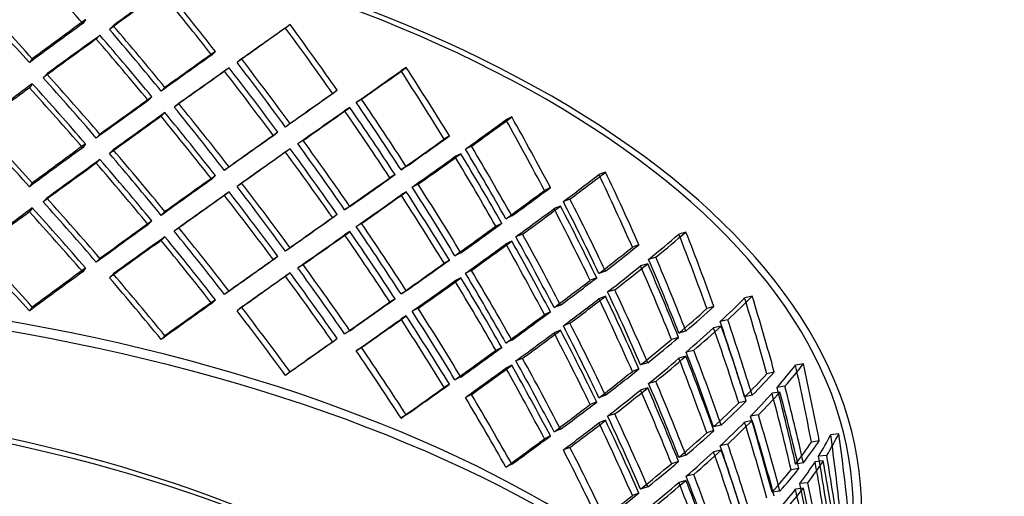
# Model space of a CAD drawing. Header units: millimetres. Extents: x -616 to 616, y -518 to 424.
# Tile 8 of 10: x 129 to 427, y 73 to 217. Entities that reach past the tile are written whole.
import ezdxf

# ---------------------------------------------------------------- set-up
doc = ezdxf.new("R2010")
doc.units = ezdxf.units.MM
doc.layers.add('HIDDEN', color=7, linetype='Continuous')
doc.layers.add('THICK', color=7, linetype='Continuous')

msp = doc.modelspace()

# ---------------------------------------------------------------- linework, layer by layer
at = {"layer": 'HIDDEN'}
for p, q in [((148.53, 217.42), (147.67, 216.25)), ((156.93, 215.6), (155.8, 214.48)), ((210.53, 215.94), (209.16, 214.89)), ((152.9, 212.68), (151.77, 211.56)), ((187.9, 207.8), (186.77, 206.68)), ((132.39, 205.58), (131.53, 204.41)), ((195.82, 205.51), (194.45, 204.47)), ((136.8, 200.95), (135.67, 199.83)), ((192.03, 202.82), (190.65, 201.77)), ((245.74, 202.89), (244.13, 201.93)), ((132.39, 197.97), (131.53, 196.79)), ((168.65, 194.03), (167.53, 192.91)), ((172.59, 196.86), (171.46, 195.75)), ((224.81, 196), (223.44, 194.96)), ((176.78, 191.98), (175.4, 190.93)), ((232.17, 193.28), (230.57, 192.32)), ((172.59, 189.25), (171.46, 188.13)), ((228.65, 190.79), (227.04, 189.83)), ((210.53, 185.91), (209.16, 184.86)), ((277.73, 187.92), (275.92, 187.06)), ((152.9, 182.65), (151.77, 181.53)), ((206.85, 183.3), (205.47, 182.25)), ((258.8, 182.18), (257.2, 181.21)), ((148.53, 179.78), (147.67, 178.6)), ((214.45, 180.8), (212.84, 179.83)), ((265.49, 179.05), (263.67, 178.19)), ((156.93, 177.96), (155.8, 176.84)), ((210.53, 178.29), (209.16, 177.25)), ((262.29, 176.75), (260.48, 175.89)), ((152.9, 175.04), (151.77, 173.92)), ((187.9, 170.16), (186.77, 169.04)), ((192.03, 172.79), (190.65, 171.74)), ((242.34, 170.45), (240.74, 169.49)), ((245.74, 172.86), (244.13, 171.9)), ((306.11, 171.23), (304.12, 170.48)), ((132.39, 167.94), (131.53, 166.76)), ((195.82, 167.87), (194.45, 166.82)), ((249.33, 167.54), (247.51, 166.67)), ((192.03, 165.18), (190.65, 164.13)), ((245.74, 165.25), (244.13, 164.29)), ((289.41, 166.5), (287.6, 165.64)), ((136.8, 163.31), (135.67, 162.18)), ((295.34, 163.01), (293.35, 162.26)), ((132.39, 160.32), (131.53, 159.15)), ((172.59, 159.22), (171.46, 158.1)), ((224.81, 158.36), (223.44, 157.31)), ((228.65, 160.76), (227.04, 159.8)), ((292.51, 160.89), (290.51, 160.14)), ((168.65, 156.39), (167.53, 155.27)), ((232.17, 155.63), (230.57, 154.67)), ((274.68, 155.67), (272.87, 154.81)), ((277.73, 157.9), (275.92, 157.03)), ((176.78, 154.34), (175.4, 153.29)), ((228.65, 153.15), (227.04, 152.19)), ((280.96, 152.38), (278.95, 151.62)), ((330.5, 153.03), (328.34, 152.4)), ((172.59, 151.6), (171.46, 150.49)), ((277.73, 150.28), (275.92, 149.42)), ((210.53, 148.26), (209.16, 147.22)), ((262.29, 146.73), (260.48, 145.86)), ((316.25, 149.18), (314.26, 148.43)), ((152.9, 145.01), (151.77, 143.89)), ((206.85, 145.65), (205.47, 144.61)), ((258.8, 144.53), (257.2, 143.57)), ((318.92, 143.41), (316.76, 142.77)), ((321.35, 145.38), (319.19, 144.75)), ((148.53, 142.13), (147.67, 140.96)), ((156.93, 140.31), (155.8, 139.2)), ((210.53, 140.65), (209.16, 139.6)), ((214.45, 143.16), (212.84, 142.19)), ((265.49, 141.41), (263.67, 140.54)), ((306.11, 141.2), (304.12, 140.45)), ((262.29, 139.11), (260.48, 138.25)), ((303.44, 139.14), (301.44, 138.39)), ((192.03, 135.15), (190.65, 134.1)), ((245.74, 135.22), (244.13, 134.26)), ((308.92, 135.51), (306.76, 134.87)), ((187.9, 132.52), (186.77, 131.4)), ((242.34, 132.81), (240.74, 131.85)), ((306.11, 133.59), (304.12, 132.83)), ((350.57, 133.56), (348.29, 133.05)), ((132.39, 130.29), (131.53, 129.12)), ((195.82, 130.23), (194.45, 129.18)), ((249.33, 129.9), (247.51, 129.03)), ((289.41, 128.86), (287.6, 127.99)), ((292.51, 130.86), (290.51, 130.11)), ((338.97, 130.45), (336.81, 129.82)), ((245.74, 127.6), (244.13, 126.64)), ((295.34, 125.37), (293.35, 124.62)), ((343.16, 126.38), (340.88, 125.87)), ((228.65, 123.12), (227.04, 122.16)), ((292.51, 123.25), (290.51, 122.49)), ((330.5, 123), (328.34, 122.37)), ((341.17, 124.54), (338.88, 124.03)), ((172.59, 121.57), (171.46, 120.46)), ((224.81, 120.72), (223.44, 119.67)), ((277.73, 120.25), (275.92, 119.39)), ((328.24, 121.08), (326.09, 120.45)), ((232.17, 117.99), (230.57, 117.03)), ((274.68, 118.03), (272.87, 117.16)), ((332.86, 117.16), (330.56, 116.65)), ((280.96, 114.73), (278.95, 113.98)), ((330.5, 115.39), (328.34, 114.75)), ((210.53, 110.62), (209.16, 109.58)), ((277.73, 112.64), (275.92, 111.78)), ((316.25, 111.54), (314.26, 110.79)), ((318.92, 113.38), (316.76, 112.75)), ((357.27, 110.54), (354.98, 110.04)), ((366.08, 113.07), (363.7, 112.69)), ((262.29, 109.08), (260.48, 108.22)), ((321.35, 107.74), (319.19, 107.1)), ((258.8, 106.89), (257.2, 105.93)), ((318.92, 105.77), (316.76, 105.13)), ((358.97, 104.52), (356.59, 104.14)), ((360.51, 106.26), (358.12, 105.89)), ((265.49, 103.76), (263.67, 102.9)), ((303.44, 101.5), (301.44, 100.74)), ((306.11, 103.56), (304.12, 102.81)), ((348.76, 101.73), (346.48, 101.22)), ((350.57, 103.53), (348.29, 103.02)), ((245.74, 97.58), (244.13, 96.62)), ((306.11, 95.95), (304.12, 95.19)), ((308.92, 97.87), (306.76, 97.23)), ((350.57, 95.91), (348.29, 95.41)), ((352.46, 97.57), (350.06, 97.19)), ((292.51, 93.22), (290.51, 92.47)), ((338.97, 92.81), (336.81, 92.17)), ((341.17, 94.51), (338.88, 94)), ((289.41, 91.21), (287.6, 90.35)), ((370.91, 89.73), (368.52, 89.35)), ((376.82, 91.83), (374.36, 91.59)), ((295.34, 87.73), (293.35, 86.97)), ((341.17, 86.9), (338.88, 86.39)), ((343.16, 88.74), (340.88, 88.23)), ((330.5, 85.36), (328.34, 84.72)), ((372.1, 83.62), (369.64, 83.38)), ((373.15, 85.29), (370.69, 85.05)), ((277.73, 82.61), (275.92, 81.75)), ((328.24, 83.44), (326.09, 82.8)), ((364.74, 81.33), (362.35, 80.95)), ((366.08, 83.04), (363.7, 82.66)), ((330.5, 77.74), (328.34, 77.11)), ((332.86, 79.52), (330.56, 79.01)), ((318.92, 75.74), (316.76, 75.1)), ((366.08, 75.42), (363.7, 75.05)), ((367.46, 76.99), (365, 76.75)), ((316.25, 73.9), (314.26, 73.14)), ((358.97, 74.49), (356.59, 74.12))]:
    msp.add_line(p, q, dxfattribs=at)
for centre, major_axis, ratio, start_param, end_param in [((0, 68.42), (575, 0), 0.5, 0, 2.617994), ((0, 83.21), (575, 0), 0.5, 0, 1.047198), ((0, 68.42), (-383.75, 0), 0.5, -3.141592, -0.523599), ((0, 68.42), (381.25, 0), 0.5, 0, 2.617994), ((0, 55.52), (342.99, -411.77), 0.40427, 1.624917, 1.670407), ((0, 55.52), (383.2, 298.68), 0.068944, 1.050631, 1.095825), ((0, 55.52), (332.99, -427.22), 0.446446, 1.579289, 1.624482), ((0, 55.52), (380.7, 296.73), 0.068944, 1.050631, 1.096121), ((0, 55.52), (330.82, -424.44), 0.446446, 1.578993, 1.624482), ((0, 25.49), (342.99, -411.77), 0.40427, 1.670407, 1.715897), ((0, 25.49), (345.24, -414.47), 0.40427, 1.670407, 1.7156), ((0, 25.49), (379.36, 315.99), 0.119983, 1.073457, 1.118946), ((0, 25.49), (381.85, 318.07), 0.119983, 1.073753, 1.118946), ((0, 25.49), (332.99, -427.22), 0.446446, 1.624482, 1.669675), ((0, 55.52), (381.22, 276.14), 0.016318, 0.978258, 1.023748), ((0, 55.52), (383.72, 277.95), 0.016318, 0.978258, 1.023451), ((0, 55.52), (316.26, -436.61), 0.487661, 1.537126, 1.582616), ((0, 55.52), (318.33, -439.47), 0.487661, 1.537423, 1.582616), ((0, 55.52), (383.2, 298.68), 0.068944, 1.107296, 1.15262), ((0, 17.87), (332.99, -427.22), 0.446446, 1.635939, 1.681147), ((0, 25.49), (330.82, -424.44), 0.446446, 1.624482, 1.669972), ((0, 55.52), (380.7, 296.73), 0.068944, 1.107668, 1.153291), ((0, 17.87), (330.82, -424.44), 0.446446, 1.636014, 1.681519), ((0, 25.49), (380.7, 296.73), 0.068944, 1.005142, 1.050631), ((0, 25.49), (383.2, 298.68), 0.068944, 1.005438, 1.050631), ((0, 25.49), (316.26, -436.61), 0.487661, 1.582616, 1.628106), ((0, 25.49), (318.33, -439.47), 0.487661, 1.582616, 1.627809), ((0, -12.16), (332.99, -427.22), 0.446446, 1.681147, 1.726471), ((0, 55.52), (381.22, 276.14), 0.016318, 1.035294, 1.080918), ((0, 55.52), (383.72, 277.95), 0.016318, 1.034922, 1.080247), ((0, 17.87), (316.26, -436.61), 0.487661, 1.594148, 1.639652), ((0, 17.87), (318.33, -439.47), 0.487661, 1.594073, 1.63928), ((0, 55.52), (381.13, 254.04), 0.037802, -0.946519, -0.90103), ((0, 55.52), (383.63, 255.71), 0.037802, -0.946223, -0.90103), ((0, 55.52), (298.89, -448.41), 0.527826, 1.500115, 1.545605), ((0, 55.52), (300.85, -451.35), 0.527826, 1.500412, 1.545605), ((0, 17.87), (381.85, 318.07), 0.119983, 1.118946, 1.164139), ((0, 17.87), (345.24, -414.47), 0.40427, 1.625214, 1.670407), ((0, -12.16), (330.82, -424.44), 0.446446, 1.681519, 1.727142), ((0, 17.87), (379.36, 315.99), 0.119983, 1.118946, 1.164436), ((0, 17.87), (342.99, -411.77), 0.40427, 1.624917, 1.670407), ((0, 25.49), (383.2, 298.68), 0.068944, 1.062088, 1.107296), ((0, 25.49), (381.22, 276.14), 0.016318, 0.932768, 0.978258), ((0, 25.49), (383.72, 277.95), 0.016318, 0.933065, 0.978258), ((0, 25.49), (380.7, 296.73), 0.068944, 1.062163, 1.107668), ((0, -12.16), (318.33, -439.47), 0.487661, 1.63928, 1.684605), ((0, 25.49), (298.89, -448.41), 0.527826, 1.545605, 1.591094), ((0, 25.49), (300.85, -451.35), 0.527826, 1.545605, 1.590798), ((0, 17.87), (380.7, 296.73), 0.068944, 1.050631, 1.096121), ((0, 17.87), (383.2, 298.68), 0.068944, 1.050631, 1.095825), ((0, 17.87), (330.82, -424.44), 0.446446, 1.578993, 1.624482), ((0, 17.87), (332.99, -427.22), 0.446446, 1.579289, 1.624482), ((0, -12.16), (316.26, -436.61), 0.487661, 1.639652, 1.685276), ((0, 55.52), (381.13, 254.04), 0.037802, -1.003689, -0.958066), ((0, 55.52), (383.63, 255.71), 0.037802, -1.003018, -0.957694), ((0, 17.87), (298.89, -448.41), 0.527826, 1.557136, 1.602641), ((0, 17.87), (300.85, -451.35), 0.527826, 1.557061, 1.602269), ((0, -12.16), (345.24, -414.47), 0.40427, 1.670407, 1.7156), ((0, 55.52), (380.65, 230.2), 0.093117, -0.863343, -0.817853), ((0, 55.52), (383.14, 231.71), 0.093117, -0.863046, -0.817853), ((0, 55.52), (278.19, -460), 0.566731, 1.469052, 1.514542), ((0, 55.52), (280.01, -463.01), 0.566731, 1.469349, 1.514542), ((0, -12.16), (342.99, -411.77), 0.40427, 1.670407, 1.715897), ((0, 25.49), (381.22, 276.14), 0.016318, 0.98979, 1.035294), ((0, 25.49), (383.72, 277.95), 0.016318, 0.989715, 1.034922), ((0, 25.49), (383.63, 255.71), 0.037802, -0.90103, -0.855836), ((0, -12.16), (381.85, 318.07), 0.119983, 1.073753, 1.118946), ((0, -12.16), (298.89, -448.41), 0.527826, 1.602641, 1.648264), ((0, -12.16), (300.85, -451.35), 0.527826, 1.602269, 1.647593), ((0, 25.49), (381.13, 254.04), 0.037802, -0.90103, -0.85554), ((0, 25.49), (280.01, -463.01), 0.566731, 1.514542, 1.559735), ((0, -12.16), (379.36, 315.99), 0.119983, 1.073457, 1.118946), ((0, -12.16), (330.82, -424.44), 0.446446, 1.624482, 1.669972), ((0, -12.16), (332.99, -427.22), 0.446446, 1.624482, 1.669675), ((0, 17.87), (381.22, 276.14), 0.016318, 0.978258, 1.023748), ((0, 17.87), (383.72, 277.95), 0.016318, 0.978258, 1.023451), ((0, 17.87), (316.26, -436.61), 0.487661, 1.537126, 1.582616), ((0, 17.87), (318.33, -439.47), 0.487661, 1.537423, 1.582616), ((0, 55.52), (383.14, 231.71), 0.093117, -0.919841, -0.874517), ((0, 17.87), (280.01, -463.01), 0.566731, 1.525998, 1.571206), ((0, 25.49), (278.19, -460), 0.566731, 1.514542, 1.560031), ((0, 17.87), (380.7, 296.73), 0.068944, 1.107668, 1.153291), ((0, 17.87), (383.2, 298.68), 0.068944, 1.107296, 1.15262), ((0, -19.77), (330.82, -424.44), 0.446446, 1.636014, 1.681519), ((0, -19.77), (332.99, -427.22), 0.446446, 1.635939, 1.681147), ((0, 55.52), (380.65, 230.2), 0.093117, -0.920513, -0.874889), ((0, 17.87), (278.19, -460), 0.566731, 1.526073, 1.571578), ((0, -12.16), (383.2, 298.68), 0.068944, 1.005438, 1.050631), ((0, 25.49), (383.63, 255.71), 0.037802, -0.957694, -0.912486), ((0, 55.52), (380.03, 204.29), 0.148982, -0.772765, -0.727276), ((0, 55.52), (382.53, 205.63), 0.148982, -0.772469, -0.727276), ((0, 55.52), (253.47, -471.51), 0.60399, 1.44539, 1.490879), ((0, 55.52), (255.13, -474.6), 0.60399, 1.445686, 1.490879), ((0, -12.16), (380.7, 296.73), 0.068944, 1.005142, 1.050631), ((0, -12.16), (318.33, -439.47), 0.487661, 1.582616, 1.627809), ((0, 25.49), (381.13, 254.04), 0.037802, -0.958066, -0.912561), ((0, -12.16), (280.01, -463.01), 0.566731, 1.571206, 1.61653), ((0, 17.87), (381.22, 276.14), 0.016318, 1.035294, 1.080918), ((0, 17.87), (383.72, 277.95), 0.016318, 1.034922, 1.080247), ((0, -19.77), (316.26, -436.61), 0.487661, 1.594148, 1.639652), ((0, -19.77), (318.33, -439.47), 0.487661, 1.594073, 1.63928), ((0, -12.16), (316.26, -436.61), 0.487661, 1.582616, 1.628106), ((0, 17.87), (381.13, 254.04), 0.037802, -0.946519, -0.90103), ((0, 17.87), (383.63, 255.71), 0.037802, -0.946223, -0.90103), ((0, 17.87), (298.89, -448.41), 0.527826, 1.500115, 1.545605), ((0, 17.87), (300.85, -451.35), 0.527826, 1.500412, 1.545605), ((0, -12.16), (278.19, -460), 0.566731, 1.571578, 1.617201), ((0, 25.49), (380.65, 230.2), 0.093117, -0.817853, -0.772363), ((0, 25.49), (383.14, 231.71), 0.093117, -0.817853, -0.77266), ((0, -49.8), (330.82, -424.44), 0.446446, 1.681519, 1.727142), ((0, -49.8), (332.99, -427.22), 0.446446, 1.681147, 1.726471), ((0, 25.49), (253.47, -471.51), 0.60399, 1.490879, 1.536369), ((0, 25.49), (255.13, -474.6), 0.60399, 1.490879, 1.536072), ((0, -19.77), (379.36, 315.99), 0.119983, 1.118946, 1.164436), ((0, -19.77), (381.85, 318.07), 0.119983, 1.118946, 1.164139), ((0, -19.77), (342.99, -411.77), 0.40427, 1.624917, 1.670407), ((0, -19.77), (345.24, -414.47), 0.40427, 1.625214, 1.670407), ((0, -12.16), (383.72, 277.95), 0.016318, 0.933065, 0.978258), ((0, 55.52), (380.03, 204.29), 0.148982, -0.829935, -0.784312), ((0, 55.52), (382.53, 205.63), 0.148982, -0.829264, -0.78394), ((0, 17.87), (253.47, -471.51), 0.60399, 1.502411, 1.547916), ((0, 17.87), (255.13, -474.6), 0.60399, 1.502336, 1.547544), ((0, -12.16), (380.7, 296.73), 0.068944, 1.062163, 1.107668), ((0, -12.16), (383.2, 298.68), 0.068944, 1.062088, 1.107296), ((0, -12.16), (381.22, 276.14), 0.016318, 0.932768, 0.978258), ((0, -12.16), (300.85, -451.35), 0.527826, 1.545605, 1.590798), ((0, 25.49), (383.14, 231.71), 0.093117, -0.874517, -0.82931), ((0, -54.04), (-381.25, 0), 0.5, -3.141592, -0.523599), ((0, -49.8), (316.26, -436.61), 0.487661, 1.639652, 1.685276), ((0, -49.8), (318.33, -439.47), 0.487661, 1.63928, 1.684605), ((0, 17.87), (383.63, 255.71), 0.037802, -1.003018, -0.957694), ((0, -19.77), (300.85, -451.35), 0.527826, 1.557061, 1.602269), ((0, -12.16), (298.89, -448.41), 0.527826, 1.545605, 1.591094), ((0, 25.49), (380.65, 230.2), 0.093117, -0.874889, -0.829385), ((0, -12.16), (255.13, -474.6), 0.60399, 1.547544, 1.592868), ((0, 55.52), (379.55, 175.88), 0.204197, -0.672951, -0.627462), ((0, 55.52), (382.04, 177.04), 0.204197, -0.672655, -0.627462), ((0, 55.52), (223.83, -483.02), 0.63896, 1.430964, 1.476453), ((0, 55.52), (225.3, -486.19), 0.63896, 1.43126, 1.476453), ((0, -58.37), (-383.75, 0), 0.5, -3.141592, -0.523599), ((0, -19.77), (380.7, 296.73), 0.068944, 1.050631, 1.096121), ((0, -19.77), (383.2, 298.68), 0.068944, 1.050631, 1.095825), ((0, -19.77), (330.82, -424.44), 0.446446, 1.578993, 1.624482), ((0, -19.77), (332.99, -427.22), 0.446446, 1.579289, 1.624482), ((0, 17.87), (381.13, 254.04), 0.037802, -1.003689, -0.958066), ((0, -19.77), (298.89, -448.41), 0.527826, 1.557136, 1.602641), ((0, 17.87), (380.65, 230.2), 0.093117, -0.863343, -0.817853), ((0, 17.87), (383.14, 231.71), 0.093117, -0.863046, -0.817853), ((0, 17.87), (278.19, -460), 0.566731, 1.469052, 1.514542), ((0, 17.87), (280.01, -463.01), 0.566731, 1.469349, 1.514542), ((0, -12.16), (253.47, -471.51), 0.60399, 1.547916, 1.593539), ((0, -49.8), (342.99, -411.77), 0.40427, 1.670407, 1.715897), ((0, -49.8), (345.24, -414.47), 0.40427, 1.670407, 1.7156), ((0, 25.49), (380.03, 204.29), 0.148982, -0.727276, -0.681786), ((0, 25.49), (382.53, 205.63), 0.148982, -0.727276, -0.682083), ((0, -12.16), (381.22, 276.14), 0.016318, 0.98979, 1.035294), ((0, -12.16), (383.72, 277.95), 0.016318, 0.989715, 1.034922), ((0, -12.16), (381.13, 254.04), 0.037802, -0.90103, -0.85554), ((0, -12.16), (383.63, 255.71), 0.037802, -0.90103, -0.855836), ((0, 55.52), (382.04, 177.04), 0.204197, -0.72945, -0.684126), ((0, 17.87), (225.3, -486.19), 0.63896, 1.48791, 1.533118), ((0, 25.49), (223.83, -483.02), 0.63896, 1.476453, 1.521943), ((0, 25.49), (225.3, -486.19), 0.63896, 1.476453, 1.521646), ((0, -49.8), (379.36, 315.99), 0.119983, 1.073457, 1.118946), ((0, -49.8), (381.85, 318.07), 0.119983, 1.073753, 1.118946), ((0, -49.8), (332.99, -427.22), 0.446446, 1.624482, 1.669675), ((0, -19.77), (383.72, 277.95), 0.016318, 0.978258, 1.023451), ((0, -19.77), (318.33, -439.47), 0.487661, 1.537423, 1.582616), ((0, -49.8), (298.89, -448.41), 0.527826, 1.602641, 1.648264), ((0, -49.8), (300.85, -451.35), 0.527826, 1.602269, 1.647593), ((0, -12.16), (278.19, -460), 0.566731, 1.514542, 1.560031), ((0, -12.16), (280.01, -463.01), 0.566731, 1.514542, 1.559735), ((0, 55.52), (379.55, 175.88), 0.204197, -0.730121, -0.684498), ((0, 17.87), (223.83, -483.02), 0.63896, 1.487985, 1.53349), ((0, -49.8), (330.82, -424.44), 0.446446, 1.624482, 1.669972), ((0, -19.77), (381.22, 276.14), 0.016318, 0.978258, 1.023748), ((0, -19.77), (316.26, -436.61), 0.487661, 1.537126, 1.582616), ((0, 17.87), (380.65, 230.2), 0.093117, -0.920513, -0.874889), ((0, 17.87), (383.14, 231.71), 0.093117, -0.919841, -0.874517), ((0, -19.77), (278.19, -460), 0.566731, 1.526073, 1.571578), ((0, -19.77), (280.01, -463.01), 0.566731, 1.525998, 1.571206), ((0, 25.49), (380.03, 204.29), 0.148982, -0.784312, -0.738807), ((0, 25.49), (382.53, 205.63), 0.148982, -0.78394, -0.738732), ((0, -12.16), (223.83, -483.02), 0.63896, 1.53349, 1.579113), ((0, -12.16), (225.3, -486.19), 0.63896, 1.533118, 1.578442), ((0, -49.8), (380.7, 296.73), 0.068944, 1.005142, 1.050631), ((0, -49.8), (383.2, 298.68), 0.068944, 1.005438, 1.050631), ((0, -12.16), (381.13, 254.04), 0.037802, -0.958066, -0.912561), ((0, -12.16), (383.63, 255.71), 0.037802, -0.957694, -0.912486), ((0, 17.87), (380.03, 204.29), 0.148982, -0.772765, -0.727276), ((0, 17.87), (382.53, 205.63), 0.148982, -0.772469, -0.727276), ((0, 17.87), (253.47, -471.51), 0.60399, 1.44539, 1.490879), ((0, 17.87), (255.13, -474.6), 0.60399, 1.445686, 1.490879), ((0, 55.52), (379.44, 144.45), 0.256727, -0.561795, -0.516306), ((0, 55.52), (381.93, 145.4), 0.256727, -0.561499, -0.516306), ((0, 55.52), (188.21, -494.38), 0.670641, 1.42788, 1.47337), ((0, 55.52), (189.45, -497.63), 0.670641, 1.428177, 1.47337), ((0, -49.8), (316.26, -436.61), 0.487661, 1.582616, 1.628106), ((0, -49.8), (318.33, -439.47), 0.487661, 1.582616, 1.627809), ((0, -49.8), (278.19, -460), 0.566731, 1.571578, 1.617201), ((0, -49.8), (280.01, -463.01), 0.566731, 1.571206, 1.61653), ((0, -12.16), (383.14, 231.71), 0.093117, -0.817853, -0.77266), ((0, 25.49), (379.55, 175.88), 0.204197, -0.627462, -0.581972), ((0, 25.49), (382.04, 177.04), 0.204197, -0.627462, -0.582269), ((0, -19.77), (381.13, 254.04), 0.037802, -0.946519, -0.90103), ((0, -19.77), (383.63, 255.71), 0.037802, -0.946223, -0.90103), ((0, -19.77), (298.89, -448.41), 0.527826, 1.500115, 1.545605), ((0, -19.77), (300.85, -451.35), 0.527826, 1.500412, 1.545605), ((0, -12.16), (380.65, 230.2), 0.093117, -0.817853, -0.772363), ((0, -12.16), (255.13, -474.6), 0.60399, 1.490879, 1.536072), ((0, 25.49), (188.21, -494.38), 0.670641, 1.47337, 1.518859), ((0, 25.49), (189.45, -497.63), 0.670641, 1.47337, 1.518563), ((0, 17.87), (380.03, 204.29), 0.148982, -0.829935, -0.784312), ((0, 17.87), (382.53, 205.63), 0.148982, -0.829264, -0.78394), ((0, -19.77), (253.47, -471.51), 0.60399, 1.502411, 1.547916), ((0, -19.77), (255.13, -474.6), 0.60399, 1.502336, 1.547544), ((0, -12.16), (253.47, -471.51), 0.60399, 1.490879, 1.536369), ((0, 55.52), (379.44, 144.45), 0.256727, -0.618965, -0.573342), ((0, 55.52), (381.93, 145.4), 0.256727, -0.618294, -0.57297), ((0, 17.87), (188.21, -494.38), 0.670641, 1.484902, 1.530406), ((0, 17.87), (189.45, -497.63), 0.670641, 1.484826, 1.530034), ((0, -49.8), (381.22, 276.14), 0.016318, 0.932768, 0.978258), ((0, -49.8), (383.72, 277.95), 0.016318, 0.933065, 0.978258), ((0, 25.49), (379.55, 175.88), 0.204197, -0.684498, -0.638993), ((0, 25.49), (382.04, 177.04), 0.204197, -0.684126, -0.638918), ((0, -54.04), (-315, 0), 0.5, 3.141591, 5.759587), ((0, -49.8), (298.89, -448.41), 0.527826, 1.545605, 1.591094), ((0, -49.8), (300.85, -451.35), 0.527826, 1.545605, 1.590798), ((0, -12.16), (380.65, 230.2), 0.093117, -0.874889, -0.829385), ((0, -12.16), (383.14, 231.71), 0.093117, -0.874517, -0.82931), ((0, -12.16), (188.21, -494.38), 0.670641, 1.530406, 1.576029), ((0, -12.16), (189.45, -497.63), 0.670641, 1.530034, 1.575358), ((0, -58.37), (-320, 0), 0.5, 3.141591, 5.759587), ((0, -49.8), (253.47, -471.51), 0.60399, 1.547916, 1.593539), ((0, -49.8), (255.13, -474.6), 0.60399, 1.547544, 1.592868), ((0, 17.87), (379.55, 175.88), 0.204197, -0.672951, -0.627462), ((0, 17.87), (382.04, 177.04), 0.204197, -0.672655, -0.627462), ((0, 17.87), (223.83, -483.02), 0.63896, 1.430964, 1.476453), ((0, 17.87), (225.3, -486.19), 0.63896, 1.43126, 1.476453), ((0, -19.77), (380.65, 230.2), 0.093117, -0.863343, -0.817853), ((0, -19.77), (383.14, 231.71), 0.093117, -0.863046, -0.817853), ((0, -19.77), (278.19, -460), 0.566731, 1.469052, 1.514542), ((0, -19.77), (280.01, -463.01), 0.566731, 1.469349, 1.514542), ((0, -12.16), (380.03, 204.29), 0.148982, -0.727276, -0.681786), ((0, -12.16), (382.53, 205.63), 0.148982, -0.727276, -0.682083), ((0, 25.49), (381.93, 145.4), 0.256727, -0.516306, -0.471112), ((0, 55.52), (379.8, 109.49), 0.303426, -0.437383, -0.391893), ((0, 55.52), (382.29, 110.21), 0.303426, -0.437086, -0.391893), ((0, 55.52), (145.61, -505.09), 0.697592, 1.438053, 1.483542), ((0, 55.52), (146.57, -508.4), 0.697592, 1.438349, 1.483542), ((0, -12.16), (225.3, -486.19), 0.63896, 1.476453, 1.521646), ((0, 25.49), (379.44, 144.45), 0.256727, -0.516306, -0.470816), ((0, -49.8), (381.13, 254.04), 0.037802, -0.90103, -0.85554), ((0, -49.8), (383.63, 255.71), 0.037802, -0.90103, -0.855836), ((0, 17.87), (379.55, 175.88), 0.204197, -0.730121, -0.684498), ((0, 17.87), (382.04, 177.04), 0.204197, -0.72945, -0.684126), ((0, -19.77), (223.83, -483.02), 0.63896, 1.487985, 1.53349), ((0, -19.77), (225.3, -486.19), 0.63896, 1.48791, 1.533118), ((0, -12.16), (223.83, -483.02), 0.63896, 1.476453, 1.521943), ((0, 55.52), (382.29, 110.21), 0.303426, -0.493882, -0.448558), ((0, 25.49), (145.61, -505.09), 0.697592, 1.483542, 1.529032), ((0, 17.87), (146.57, -508.4), 0.697592, 1.494999, 1.540207), ((0, 25.49), (146.57, -508.4), 0.697592, 1.483542, 1.528736), ((0, -49.8), (278.19, -460), 0.566731, 1.514542, 1.560031), ((0, -49.8), (280.01, -463.01), 0.566731, 1.514542, 1.559735), ((0, -12.16), (382.53, 205.63), 0.148982, -0.78394, -0.738732), ((0, 25.49), (381.93, 145.4), 0.256727, -0.57297, -0.527762), ((0, 55.52), (379.8, 109.49), 0.303426, -0.494553, -0.44893), ((0, 17.87), (145.61, -505.09), 0.697592, 1.495074, 1.540579), ((0, -12.16), (380.03, 204.29), 0.148982, -0.784312, -0.738807), ((0, 25.49), (379.44, 144.45), 0.256727, -0.573342, -0.527837), ((0, -19.77), (382.53, 205.63), 0.148982, -0.772469, -0.727276), ((0, -19.77), (255.13, -474.6), 0.60399, 1.445686, 1.490879), ((0, -49.8), (223.83, -483.02), 0.63896, 1.53349, 1.579113), ((0, -49.8), (225.3, -486.19), 0.63896, 1.533118, 1.578442), ((0, 17.87), (381.93, 145.4), 0.256727, -0.561499, -0.516306), ((0, -12.16), (145.61, -505.09), 0.697592, 1.540579, 1.586202), ((0, 17.87), (189.45, -497.63), 0.670641, 1.428177, 1.47337), ((0, -12.16), (146.57, -508.4), 0.697592, 1.540207, 1.585531), ((0, -19.77), (380.03, 204.29), 0.148982, -0.772765, -0.727276), ((0, -19.77), (253.47, -471.51), 0.60399, 1.44539, 1.490879), ((0, -12.16), (382.04, 177.04), 0.204197, -0.627462, -0.582269), ((0, 17.87), (379.44, 144.45), 0.256727, -0.561795, -0.516306), ((0, 17.87), (188.21, -494.38), 0.670641, 1.42788, 1.47337), ((0, -49.8), (380.65, 230.2), 0.093117, -0.817853, -0.772363), ((0, -49.8), (383.14, 231.71), 0.093117, -0.817853, -0.77266), ((0, -12.16), (379.55, 175.88), 0.204197, -0.627462, -0.581972), ((0, 25.49), (382.29, 110.21), 0.303426, -0.391893, -0.3467), ((0, 55.52), (380.49, 70.79), 0.340007, -0.299067, -0.253578), ((0, 55.52), (382.98, 71.26), 0.340007, -0.298771, -0.253578), ((0, 55.52), (95.64, -514.04), 0.717952, 1.462129, 1.507618), ((0, 55.52), (96.27, -517.41), 0.717952, 1.462425, 1.507618), ((0, -49.8), (253.47, -471.51), 0.60399, 1.490879, 1.536369), ((0, -49.8), (255.13, -474.6), 0.60399, 1.490879, 1.536072), ((0, 17.87), (381.93, 145.4), 0.256727, -0.618294, -0.57297), ((0, -12.16), (188.21, -494.38), 0.670641, 1.47337, 1.518859), ((0, -19.77), (189.45, -497.63), 0.670641, 1.484826, 1.530034), ((0, -12.16), (189.45, -497.63), 0.670641, 1.47337, 1.518563), ((0, 25.49), (379.8, 109.49), 0.303426, -0.391893, -0.346403), ((0, 17.87), (379.44, 144.45), 0.256727, -0.618965, -0.573342), ((0, -19.77), (188.21, -494.38), 0.670641, 1.484902, 1.530406), ((0, 55.52), (382.98, 71.26), 0.340007, -0.355566, -0.310242), ((0, 25.49), (95.64, -514.04), 0.717952, 1.507618, 1.553108), ((0, 17.87), (96.27, -517.41), 0.717952, 1.519075, 1.564283), ((0, 25.49), (96.27, -517.41), 0.717952, 1.507618, 1.552811), ((0, -12.16), (379.55, 175.88), 0.204197, -0.684498, -0.638993), ((0, -12.16), (382.04, 177.04), 0.204197, -0.684126, -0.638918), ((0, 25.49), (379.8, 109.49), 0.303426, -0.44893, -0.403425), ((0, 25.49), (382.29, 110.21), 0.303426, -0.448558, -0.40335), ((0, 55.52), (380.49, 70.79), 0.340007, -0.356237, -0.310614), ((0, 17.87), (95.64, -514.04), 0.717952, 1.51915, 1.564655), ((0, -19.77), (382.04, 177.04), 0.204197, -0.672655, -0.627462), ((0, -19.77), (225.3, -486.19), 0.63896, 1.43126, 1.476453), ((0, -49.8), (188.21, -494.38), 0.670641, 1.530406, 1.576029), ((0, -49.8), (189.45, -497.63), 0.670641, 1.530034, 1.575358), ((0, -19.77), (379.55, 175.88), 0.204197, -0.672951, -0.627462), ((0, -19.77), (223.83, -483.02), 0.63896, 1.430964, 1.476453), ((0, 17.87), (379.8, 109.49), 0.303426, -0.437383, -0.391893), ((0, 17.87), (382.29, 110.21), 0.303426, -0.437086, -0.391893), ((0, 17.87), (145.61, -505.09), 0.697592, 1.438053, 1.483542), ((0, -12.16), (95.64, -514.04), 0.717952, 1.564655, 1.610278), ((0, 17.87), (146.57, -508.4), 0.697592, 1.438349, 1.483542), ((0, -12.16), (96.27, -517.41), 0.717952, 1.564283, 1.609607), ((0, -49.8), (380.03, 204.29), 0.148982, -0.727276, -0.681786), ((0, -49.8), (382.53, 205.63), 0.148982, -0.727276, -0.682083)]:
    msp.add_ellipse(centre, major_axis=major_axis, ratio=ratio, start_param=start_param, end_param=end_param, dxfattribs=at)
at = {"layer": 'THICK'}
for major_axis, start_param, end_param in [((531.2, 0), 1.047198, 4.18879), ((487.4, 0), -0.523599, 2.617994), ((531.2, 0), -0.523599, 1.047198), ((487.4, 0), 2.617994, 5.759587)]:
    msp.add_ellipse((0, 121.14), major_axis=major_axis, ratio=0.5, start_param=start_param, end_param=end_param, dxfattribs=at)

doc.saveas('drawing.dxf')
